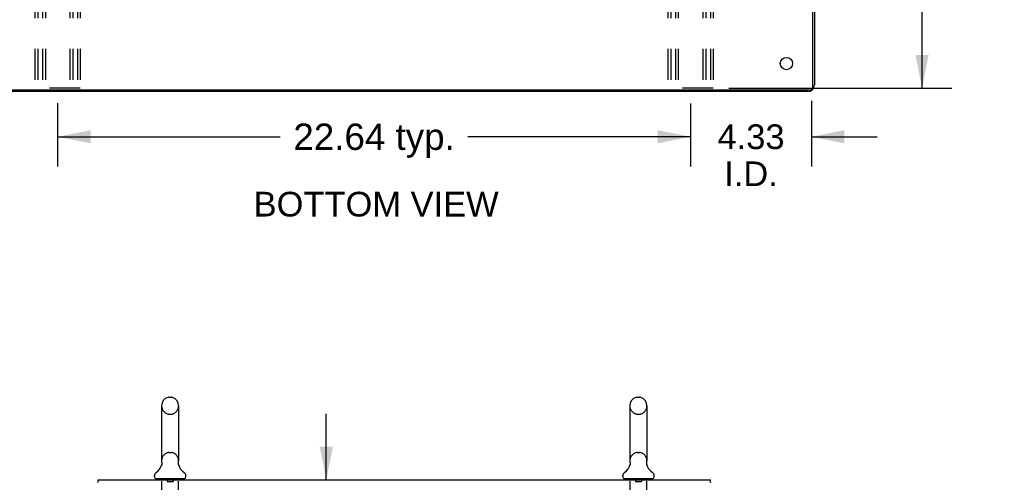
# Model space of a CAD drawing. Header units: inches. Extents: x 0 to 200, y 0 to 129.
# Tile 22 of 44: x 19 to 54, y 86 to 103. Entities that reach past the tile are written whole.
import ezdxf

# ---------------------------------------------------------------- set-up
doc = ezdxf.new("R2010")
doc.units = ezdxf.units.IN
doc.header["$LTSCALE"] = 11
doc.header["$MEASUREMENT"] = 0
doc.linetypes.add('HIDDEN', pattern=[0.2, 0.1, -0.1])
doc.layers.get('0').update_dxf_attribs({"linetype": 'CONTINUOUS'})
doc.layers.add('DEFAULT_2', color=8, linetype='HIDDEN')
doc.layers.add('DIMENSIONS', color=7, linetype='CONTINUOUS')
doc.styles.get("Standard").update_dxf_attribs({"font": 'arial.ttf'})
doc.dimstyles.new('DIMSTYLE_1', dxfattribs={"dimtxt": 0.882353, "dimasz": 1.176471, "dimexe": 0.09, "dimexo": 0.07, "dimgap": 0.0375, "dimtad": 0, "dimtih": 1, "dimtoh": 1, "dimzin": 4, "dimdsep": 46, "dimtxsty": 'Standard', "dimblk": '_FILLED', "dimblk1": '_FILLED', "dimblk2": '_FILLED', "dimcen": 0.09, "dimazin": 1, "dimtfac": 1, "dimtdec": 3, "dimtofl": 0, "dimtmove": 0, "dimatfit": 3, "dimldrblk": '_FILLED', "dimfxl": 0, "dimtolj": 1, "dimtzin": 4, "dimarcsym": 0})
doc.dimstyles.new('DIMSTYLE_2', dxfattribs={"dimtxt": 0.941176, "dimasz": 1.176471, "dimexe": 0.09, "dimexo": 0.07, "dimgap": 0.04, "dimtad": 0, "dimtih": 1, "dimtoh": 1, "dimzin": 4, "dimdsep": 46, "dimtxsty": 'Standard', "dimblk": '_FILLED', "dimblk1": '_FILLED', "dimblk2": '_FILLED', "dimcen": 0.09, "dimazin": 1, "dimtfac": 1, "dimtdec": 3, "dimtofl": 0, "dimtmove": 0, "dimatfit": 3, "dimldrblk": '_FILLED', "dimfxl": 0, "dimtolj": 1, "dimtzin": 4, "dimarcsym": 0})

# ---------------------------------------------------------------- blocks, each defined once
blk = doc.blocks.new('_FILLED')
at = {"color": 0, "linetype": 'ByBlock'}
blk.add_solid([(0, 0), (-1, 0.2), (-1, -0.2)], dxfattribs=at)
blk = doc.blocks.new('*D3')
at = {"layer": 'DIMENSIONS', "color": 2, "linetype": 'Continuous'}
for p, q in [((42.911, 99.729), (42.911, 97.478)), ((47.236, 99.817), (47.236, 97.478)), ((42.911, 98.536), (40.558, 98.536)), ((47.236, 98.536), (49.589, 98.536))]:
    blk.add_line(p, q, dxfattribs=at)
at = {"layer": 'DIMENSIONS', "color": 2, "linetype": 'Continuous', "xscale": 1.1764705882, "yscale": 1.1764705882, "zscale": 1.1764705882}
blk.add_blockref('_FILLED', (42.911, 98.536), dxfattribs=at)
at = {"layer": 'DIMENSIONS', "color": 2, "linetype": 'Continuous', "xscale": 1.1764705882, "yscale": 1.1764705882, "zscale": 1.1764705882, "rotation": 180}
blk.add_blockref('_FILLED', (47.236, 98.536), dxfattribs=at)
at = {"layer": 'DIMENSIONS', "color": 2, "linetype": 'Continuous', "insert": (45.074, 98.978), "char_height": 0.8824, "width": 2.39777, "attachment_point": 2, "line_spacing_factor": 0.9}
blk.add_mtext('4.33\\PI.D.', dxfattribs=at)
blk = doc.blocks.new('*D4')
at = {"layer": 'DIMENSIONS', "color": 2, "linetype": 'Continuous'}
for p, q in [((20.274, 99.742), (20.274, 97.478)), ((42.911, 99.644), (42.911, 97.478)), ((20.274, 98.536), (28.237, 98.536)), ((42.911, 98.536), (34.948, 98.536))]:
    blk.add_line(p, q, dxfattribs=at)
at = {"layer": 'DIMENSIONS', "color": 2, "linetype": 'Continuous', "xscale": 1.1764705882, "yscale": 1.1764705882, "zscale": 1.1764705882, "rotation": 180}
blk.add_blockref('_FILLED', (20.274, 98.536), dxfattribs=at)
at = {"layer": 'DIMENSIONS', "color": 2, "linetype": 'Continuous', "xscale": 1.1764705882, "yscale": 1.1764705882, "zscale": 1.1764705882}
blk.add_blockref('_FILLED', (42.911, 98.536), dxfattribs=at)
at = {"layer": 'DIMENSIONS', "color": 2, "linetype": 'Continuous', "insert": (31.592, 99.007), "char_height": 0.9412, "width": 5.76952, "attachment_point": 2, "line_spacing_factor": 0.9}
blk.add_mtext('22.64 typ.', dxfattribs=at)
blk = doc.blocks.new('*D5')
at = {"layer": 'DIMENSIONS', "color": 2, "linetype": 'Continuous'}
for p, q in [((44.276, 119.276), (52.251, 119.276)), ((51.193, 119.276), (51.193, 111.874)), ((51.193, 100.276), (51.193, 107.462)), ((44.276, 100.276), (52.251, 100.276))]:
    blk.add_line(p, q, dxfattribs=at)
at = {"layer": 'DIMENSIONS', "color": 2, "linetype": 'Continuous', "xscale": 1.1764705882, "yscale": 1.1764705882, "zscale": 1.1764705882}
for p, rotation in [((51.193, 119.276), 90), ((51.193, 100.276), 270)]:
    blk.add_blockref('_FILLED', p, dxfattribs=dict(at, rotation=rotation))
at = {"layer": 'DIMENSIONS', "color": 2, "linetype": 'Continuous', "insert": (51.193, 111.432), "char_height": 0.8824, "width": 5.88126, "attachment_point": 2, "line_spacing_factor": 0.9}
blk.add_mtext('19.00\\PB-22\\PCHANNEL', dxfattribs=at)
blk = doc.blocks.new('*D8')
at = {"layer": 'DIMENSIONS', "color": 2, "linetype": 'Continuous'}
for p, q in [((29.883, 86.281), (29.883, 88.634)), ((29.883, 84.281), (29.883, 81.568)), ((29.883, 81.568), (30.912, 81.568))]:
    blk.add_line(p, q, dxfattribs=at)
at = {"layer": 'DIMENSIONS', "color": 2, "linetype": 'Continuous', "xscale": 1.1764705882, "yscale": 1.1764705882, "zscale": 1.1764705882}
for p, rotation in [((29.883, 86.281), 270), ((29.883, 84.281), 90)]:
    blk.add_blockref('_FILLED', p, dxfattribs=dict(at, rotation=rotation))
at = {"layer": 'DIMENSIONS', "color": 2, "linetype": 'Continuous', "insert": (31.353, 82.009), "char_height": 0.8824, "width": 2.39777, "attachment_point": 1, "line_spacing_factor": 0.9}
blk.add_mtext('2.00', dxfattribs=at)
blk = doc.blocks.new('*D21')
at = {"layer": 'DIMENSIONS', "color": 2, "linetype": 'Continuous'}
for p, q in [((13.851, 104.151), (13.851, 106.504)), ((22.894, 104.151), (12.793, 104.151)), ((15.14, 100.151), (12.793, 100.151)), ((13.851, 100.151), (13.851, 97.798))]:
    blk.add_line(p, q, dxfattribs=at)
at = {"layer": 'DIMENSIONS', "color": 2, "linetype": 'Continuous', "xscale": 1.1764705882, "yscale": 1.1764705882, "zscale": 1.1764705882}
for p, rotation in [((13.851, 104.151), 270), ((13.851, 100.151), 90)]:
    blk.add_blockref('_FILLED', p, dxfattribs=dict(at, rotation=rotation))
at = {"layer": 'DIMENSIONS', "color": 2, "linetype": 'Continuous', "insert": (13.851, 102.592), "char_height": 0.8824, "width": 2.39777, "attachment_point": 2, "line_spacing_factor": 0.9}
blk.add_mtext('4.00', dxfattribs=at)

msp = doc.modelspace()

# ---------------------------------------------------------------- linework, layer by layer
at = {"color": 3, "linetype": 'Continuous'}
for p, q in [((47.288, 100.323), (47.288, 121.979)), ((47.34, 121.904), (47.34, 100.397)), ((47.094, 100.151), (15.948, 100.151)), ((47.168, 100.203), (16.016, 100.203)), ((21.724, 86.281), (43.62, 86.281))]:
    msp.add_line(p, q, dxfattribs=at)
at = {"color": 7, "linetype": 'Continuous'}
for p, q in [((24.254, 89.227), (24.341, 89.227)), ((41.004, 89.227), (41.091, 89.227)), ((23.991, 88.927), (23.991, 86.952)), ((24.603, 88.927), (24.603, 86.952)), ((40.741, 88.927), (40.741, 86.952)), ((41.353, 88.927), (41.353, 86.952)), ((23.998, 86.809), (23.996, 86.804)), ((24.592, 86.863), (24.593, 86.868)), ((24.592, 86.858), (24.592, 86.863)), ((24.592, 86.853), (24.592, 86.858)), ((24.592, 86.848), (24.592, 86.853)), ((24.592, 86.843), (24.592, 86.848)), ((24.592, 86.838), (24.592, 86.843)), ((24.592, 86.833), (24.592, 86.838)), ((24.593, 86.828), (24.592, 86.833)), ((24.593, 86.868), (24.593, 86.873)), ((24.594, 86.823), (24.593, 86.828)), ((24.594, 86.878), (24.595, 86.882)), ((24.595, 86.819), (24.594, 86.823)), ((24.596, 86.815), (24.595, 86.819)), ((40.748, 86.809), (40.746, 86.804)), ((41.342, 86.863), (41.343, 86.868)), ((41.342, 86.858), (41.342, 86.863)), ((41.342, 86.853), (41.342, 86.858)), ((41.342, 86.848), (41.342, 86.853)), ((41.342, 86.843), (41.342, 86.848)), ((41.342, 86.838), (41.342, 86.843)), ((41.342, 86.833), (41.342, 86.838)), ((41.343, 86.828), (41.342, 86.833)), ((41.343, 86.868), (41.344, 86.873)), ((41.344, 86.823), (41.343, 86.828)), ((41.344, 86.878), (41.345, 86.882)), ((41.345, 86.819), (41.344, 86.823)), ((41.346, 86.815), (41.345, 86.819)), ((21.724, 86.177), (21.724, 86.281)), ((23.735, 86.38), (23.735, 86.42)), ((23.797, 86.311), (23.797, 86.281)), ((24.797, 86.311), (23.797, 86.311)), ((24.797, 86.311), (24.797, 86.281)), ((24.86, 86.38), (24.86, 86.42)), ((40.485, 86.38), (40.485, 86.42)), ((40.547, 86.311), (40.547, 86.281)), ((41.547, 86.311), (40.547, 86.311)), ((41.547, 86.311), (41.547, 86.281)), ((41.61, 86.38), (41.61, 86.42)), ((43.62, 86.177), (43.62, 86.281))]:
    msp.add_line(p, q, dxfattribs=at)
for points in [[(24, 86.882), (24, 86.878), (24.001, 86.873), (24.002, 86.868), (24.003, 86.863), (24.003, 86.858), (24.003, 86.853), (24.003, 86.848), (24.003, 86.843), (24.003, 86.838), (24.002, 86.833), (24.002, 86.828), (24.001, 86.823), (24, 86.818), (23.999, 86.814), (23.998, 86.809)], [(24.593, 86.873), (24.594, 86.878), (24.595, 86.882)], [(40.75, 86.882), (40.75, 86.878), (40.751, 86.873), (40.752, 86.868), (40.753, 86.863), (40.753, 86.858), (40.753, 86.853), (40.753, 86.848), (40.753, 86.843), (40.753, 86.838), (40.752, 86.833), (40.752, 86.828), (40.751, 86.823), (40.75, 86.818), (40.749, 86.814), (40.748, 86.809)], [(41.344, 86.873), (41.344, 86.878), (41.345, 86.882)]]:
    msp.add_lwpolyline(points, dxfattribs=at)
at = {"color": 3, "linetype": 'Continuous'}
for points in [[(43.629, 86.248), (43.629, 86.252), (43.628, 86.255), (43.628, 86.259), (43.628, 86.262), (43.628, 86.266), (43.627, 86.268), (43.627, 86.271), (43.627, 86.273), (43.626, 86.275), (43.626, 86.276), (43.625, 86.277), (43.625, 86.279), (43.624, 86.28), (43.623, 86.28), (43.622, 86.281), (43.621, 86.281), (43.62, 86.281)], [(43.629, 86.225), (43.629, 86.235), (43.629, 86.24), (43.629, 86.248)], [(43.633, 86.177), (43.632, 86.182), (43.631, 86.187), (43.631, 86.192), (43.63, 86.198), (43.63, 86.204), (43.629, 86.209), (43.629, 86.215), (43.629, 86.22), (43.629, 86.225)]]:
    msp.add_lwpolyline(points, dxfattribs=at)
msp.add_circle((46.34, 101.151), 0.219, dxfattribs=at)
for centre, radius in [((47.094, 100.397), 0.246), ((47.168, 100.323), 0.12)]:
    msp.add_arc(centre, radius, 270, 360, dxfattribs=at)
at = {"color": 7, "linetype": 'Continuous'}
for centre, radius, start, end in [((24.297, 88.927), 0.306, 105.6303, 180), ((24.254, 89.083), 0.144, 90, 105.6303), ((24.341, 89.083), 0.144, 74.3697, 90), ((24.297, 88.927), 0.306, 0, 74.3697), ((41.047, 88.927), 0.306, 105.6303, 180), ((41.004, 89.083), 0.144, 90, 105.6303), ((41.091, 89.083), 0.144, 74.3697, 90), ((41.047, 88.927), 0.306, 0, 74.3697), ((23.499, 86.968), 0.523, 304.6624, 347.2389), ((24.297, 86.952), 0.306, 180, 193.2053), ((25.095, 86.968), 0.523, 192.7611, 235.3376), ((24.297, 86.952), 0.306, 346.7947, 360), ((40.249, 86.968), 0.523, 304.6624, 347.2389), ((41.047, 86.952), 0.306, 180, 193.2053), ((41.845, 86.968), 0.523, 192.7611, 235.3376), ((41.047, 86.952), 0.306, 346.7947, 360), ((23.879, 86.42), 0.144, 124.6624, 180), ((23.804, 86.38), 0.069, 180, 265), ((24.791, 86.38), 0.069, 275, 360), ((24.716, 86.42), 0.144, 360, 55.3376), ((40.629, 86.42), 0.144, 124.6624, 180), ((40.554, 86.38), 0.069, 180, 265), ((41.541, 86.38), 0.069, 275, 360), ((41.466, 86.42), 0.144, 360, 55.3376)]:
    msp.add_arc(centre, radius, start, end, dxfattribs=at)
at = {"layer": 'DEFAULT_2', "color": 8, "linetype": 'HIDDEN'}
for p, q in [((19.461, 119.276), (19.461, 100.276)), ((19.565, 119.276), (19.565, 100.276)), ((19.732, 119.276), (19.732, 100.276)), ((19.836, 119.276), (19.836, 100.276)), ((20.711, 119.276), (20.711, 100.276)), ((20.815, 119.276), (20.815, 100.276)), ((20.982, 119.276), (20.982, 100.276)), ((21.086, 119.276), (21.086, 100.276)), ((42.099, 119.276), (42.099, 100.276)), ((42.203, 119.276), (42.203, 100.276)), ((42.37, 119.276), (42.37, 100.276)), ((42.474, 119.276), (42.474, 100.276)), ((43.349, 119.276), (43.349, 100.276)), ((43.453, 119.276), (43.453, 100.276)), ((43.62, 119.276), (43.62, 100.276)), ((43.724, 119.276), (43.724, 100.276)), ((21.086, 100.276), (19.461, 100.276)), ((43.724, 100.276), (42.099, 100.276)), ((24.254, 88.627), (24.341, 88.627)), ((41.004, 88.627), (41.091, 88.627)), ((24.254, 87.252), (24.341, 87.252)), ((41.004, 87.252), (41.091, 87.252)), ((23.985, 86.311), (23.985, 86.281)), ((23.997, 85.13), (23.997, 86.281)), ((24.192, 86.301), (24.192, 86.221)), ((24.402, 86.301), (24.402, 86.221)), ((24.597, 85.13), (24.597, 86.281)), ((24.61, 86.311), (24.61, 86.281)), ((40.735, 86.311), (40.735, 86.281)), ((40.747, 85.13), (40.747, 86.281)), ((40.942, 86.301), (40.942, 86.221)), ((41.152, 86.301), (41.152, 86.221)), ((41.347, 85.13), (41.347, 86.281)), ((41.36, 86.311), (41.36, 86.281)), ((24.392, 86.211), (24.202, 86.211)), ((41.142, 86.211), (40.952, 86.211))]:
    msp.add_line(p, q, dxfattribs=at)
for centre, radius, start, end in [((24.297, 88.927), 0.306, 180, 254.3697), ((24.297, 88.927), 0.306, 285.6303, 360), ((41.047, 88.927), 0.306, 180, 254.3697), ((41.047, 88.927), 0.306, 285.6303, 360), ((24.254, 88.771), 0.144, 254.3697, 270), ((24.341, 88.771), 0.144, 270, 285.6303), ((41.004, 88.771), 0.144, 254.3697, 270), ((41.091, 88.771), 0.144, 270, 285.6303), ((24.297, 86.952), 0.306, 105.6303, 180), ((24.254, 87.108), 0.144, 90, 105.6303), ((24.341, 87.108), 0.144, 74.3697, 90), ((24.297, 86.952), 0.306, 0, 74.3697), ((41.047, 86.952), 0.306, 105.6303, 180), ((41.004, 87.108), 0.144, 90, 105.6303), ((41.091, 87.108), 0.144, 74.3697, 90), ((41.047, 86.952), 0.306, 0, 74.3697), ((23.804, 86.38), 0.069, 265, 270), ((23.967, 86.281), 0.03, 0, 90), ((24.182, 86.301), 0.01, 0, 90), ((24.412, 86.301), 0.01, 90, 180), ((24.627, 86.281), 0.03, 90, 180), ((24.791, 86.38), 0.069, 270, 275), ((40.554, 86.38), 0.069, 265, 270), ((40.717, 86.281), 0.03, 0, 90), ((40.932, 86.301), 0.01, 0, 90), ((41.162, 86.301), 0.01, 90, 180), ((41.377, 86.281), 0.03, 90, 180), ((41.541, 86.38), 0.069, 270, 275), ((24.202, 86.221), 0.01, 180, 270), ((24.392, 86.221), 0.01, 270, 360), ((40.952, 86.221), 0.01, 180, 270), ((41.142, 86.221), 0.01, 270, 360)]:
    msp.add_arc(centre, radius, start, end, dxfattribs=at)

# ---------------------------------------------------------------- texts
at = {"layer": 'DIMENSIONS', "color": 2, "linetype": 'Continuous', "insert": (31.666, 96.569), "char_height": 0.88235, "width": 8.74481, "attachment_point": 2, "line_spacing_factor": 0.9}
msp.add_mtext('BOTTOM VIEW', dxfattribs=at)

# ---------------------------------------------------------------- dimensions: what is measured, and where the dimension line sits
at = {"layer": 'DIMENSIONS', "color": 2, "linetype": 'Continuous'}
for base, p1, p2, angle, text, picture, middle in [((51.193, 100.276), (44.206, 119.276), (44.206, 100.276), 270, '<>\\PB-22\\PCHANNEL\\P[]', '*D5', (51.193, 109.668)), ((13.851, 104.151), (15.21, 100.151), (22.964, 104.151), 90, '<>\\P[]', '*D21', (13.829, 102.146)), ((42.9114, 98.5363), (47.2365, 99.8867), (42.9114, 99.7992), 180, '<>\\PI.D.\\P[]', '*D3', (45.0739, 97.8746)), ((29.883, 84.281), (21.844, 86.281), (23.672, 84.281), 270, '<>\\P[]', '*D8', (32.541, 81.563))]:
    dim = msp.add_linear_dim(base=base, p1=p1, p2=p2, angle=angle, text=text, dimstyle='DIMSTYLE_1', dxfattribs=at)
    dim.commit()
    dim.dimension.update_dxf_attribs({"geometry": picture, "text_midpoint": middle, "dimtype": 160})
dim = msp.add_linear_dim(base=(42.911, 98.536), p1=(20.274, 99.812), p2=(42.911, 99.714), text='<> typ.\\P[]', dimstyle='DIMSTYLE_2', dxfattribs=at)
dim.commit()
dim.dimension.update_dxf_attribs({"geometry": '*D4', "text_midpoint": (31.592, 98.536), "dimtype": 160})

doc.saveas('drawing.dxf')
